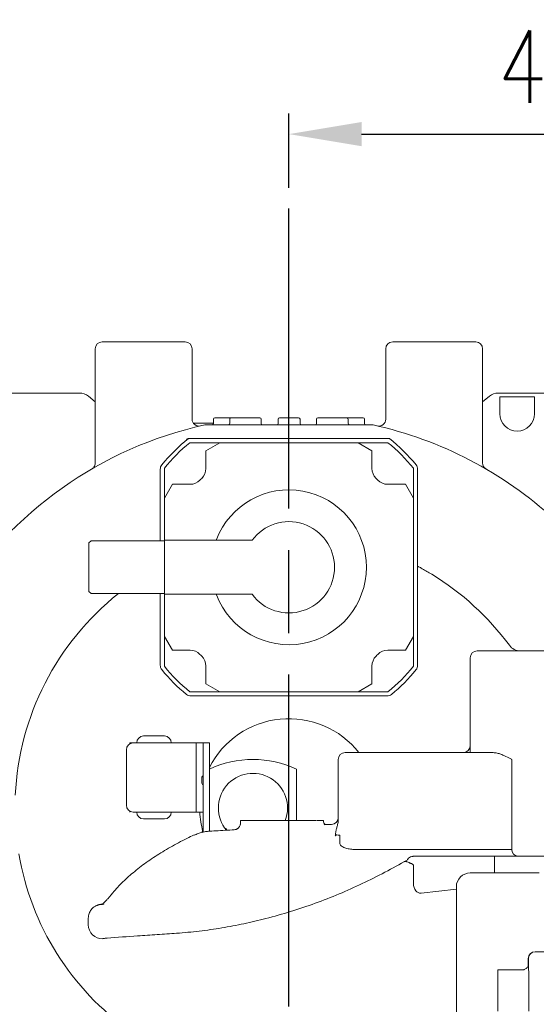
# Model space of a CAD drawing. Header units: millimetres. Extents: x 12388 to 56229, y -202 to 7369.
# Tile 20 of 88: x 14948 to 15321, y 4849 to 5561. Entities that reach past the tile are written whole.
import ezdxf

# ---------------------------------------------------------------- set-up
doc = ezdxf.new("R2010")
doc.units = ezdxf.units.MM
doc.header["$LTSCALE"] = 40
doc.linetypes.add('AM_ISO08W050x2', pattern=[9, 6, -0.75, 1.5, -0.75])
doc.linetypes.add('CENTER', pattern=[2, 1.25, -0.25, 0.25, -0.25])
doc.layers.add('AM_5', color=3, linetype='Continuous', lineweight=25)
doc.layers.add('cen', color=1, linetype='CENTER', lineweight=25)
doc.styles.add('HHI_Dims', font='simplex.shx', dxfattribs={"width": 0.8, "bigfont": 'whgtxt.shx'})
doc.dimstyles.new('HHI_Standard$0', dxfattribs={"dimtxt": 3.5, "dimasz": 3.5, "dimexe": 1, "dimexo": 1, "dimgap": 1.5, "dimtad": 1, "dimdsep": 46, "dimtxsty": 'HHI_Dims', "dimcen": 0, "dimclrd": 1, "dimclre": 1, "dimclrt": 1, "dimadec": 0, "dimazin": 2, "dimtp": 0.1, "dimtm": 0.1, "dimtfac": 0.65, "dimtmove": 0, "dimatfit": 3, "dimldrblk": 'OPEN30', "dimfxl": 1, "dimlwd": -1, "dimlwe": -1, "dimarcsym": 1})
doc.dimstyles.new('HHI_Standard$4', dxfattribs={"dimtxt": 3.5, "dimasz": 3.5, "dimexe": 1, "dimexo": 1, "dimgap": 1.5, "dimtad": 1, "dimdsep": 46, "dimtxsty": 'HHI_Dims', "dimcen": 0, "dimclrd": 1, "dimclre": 1, "dimclrt": 1, "dimadec": 0, "dimazin": 2, "dimtp": 0.1, "dimtm": 0.1, "dimtfac": 0.65, "dimtmove": 2, "dimatfit": 3, "dimfxl": 1, "dimlwd": -1, "dimlwe": -1, "dimarcsym": 1})

# ---------------------------------------------------------------- blocks, each defined once
blk = doc.blocks.new('*D63')
at = {"layer": 'AM_5', "color": 1, "transparency": 16777216}
for p, q in [((15142.39, 5439.33), (15142.39, 5493.16)), ((15602.89, 5048.97), (15602.89, 5493.16)), ((15194.89, 5478.16), (15550.39, 5478.16))]:
    blk.add_line(p, q, dxfattribs=at)
for points in [[(15194.89, 5486.91), (15194.89, 5469.41), (15142.39, 5478.16)], [(15550.39, 5486.91), (15550.39, 5469.41), (15602.89, 5478.16)]]:
    blk.add_solid(points, dxfattribs=at)
at = {"layer": 'Defpoints', "color": 0, "transparency": 16777216}
for p in [(15602.89, 5478.16), (15142.39, 5424.33), (15602.89, 5033.97)]:
    blk.add_point(p, dxfattribs=at)
at = {"layer": 'AM_5', "color": 1, "transparency": 16777216, "insert": (15374.12, 5526.91), "char_height": 52.5, "attachment_point": 5, "style": 'HHI_Dims'}
blk.add_mtext('460.5', dxfattribs=at)
blk = doc.blocks.new('_Open30')
at = {"color": 0, "linetype": 'ByBlock', "lineweight": -2}
for p, q in [((-1, 0.268), (0, 0)), ((0, 0), (-1, -0.268)), ((0, 0), (-1, 0))]:
    blk.add_line(p, q, dxfattribs=at)
blk = doc.blocks.new('*D64')
at = {"layer": 'AM_5', "color": 1, "transparency": 16777216}
blk.add_line((15737.18, 5189.85), (16071.33, 5301.58), dxfattribs=at)
blk.add_solid([(16068.55, 5309.88), (16074.1, 5293.28), (16121.12, 5318.23)], dxfattribs=at)
at = {"layer": 'Defpoints', "color": 0, "transparency": 16777216}
for p in [(16121.12, 5318.23), (15142.39, 4990.97)]:
    blk.add_point(p, dxfattribs=at)
at = {"layer": 'AM_5', "color": 1, "transparency": 16777216, "insert": (15829.36, 5272.07), "char_height": 52.5, "attachment_point": 5, "rotation": 18.48841, "style": 'HHI_Dims'}
blk.add_mtext('R1032', dxfattribs=at)
blk = doc.blocks.new('*D65')
at = {"layer": 'AM_5', "color": 1, "transparency": 16777216}
blk.add_line((17791.02, 5192.97), (18151.64, 5220.48), dxfattribs=at)
blk.add_solid([(18150.97, 5229.2), (18152.3, 5211.75), (18203.98, 5224.47)], dxfattribs=at)
at = {"layer": 'Defpoints', "color": 0, "transparency": 16777216}
for p in [(18203.98, 5224.47), (15142.39, 4990.97)]:
    blk.add_point(p, dxfattribs=at)
at = {"layer": 'AM_5', "color": 1, "transparency": 16777216, "insert": (17904.47, 5250.52), "char_height": 52.5, "attachment_point": 5, "rotation": 4.36141, "style": 'HHI_Dims'}
blk.add_mtext('R3070', dxfattribs=at)
blk = doc.blocks.new('top')
at = {"color": 7, "linetype": 'Continuous', "lineweight": 15}
for p, q in [((15007.391, 5327.968), (15024.891, 5327.968)), ((15019.638, 5327.968), (15067.391, 5327.968)), ((15217.391, 5327.968), (15277.391, 5327.968)), ((15002.391, 5240.382), (15002.391, 5322.968)), ((15072.391, 5322.968), (15072.391, 5272.05)), ((15212.391, 5272.05), (15212.391, 5322.968)), ((15282.391, 5322.968), (15282.391, 5240.382)), ((14867.391, 5290.968), (14991.082, 5290.968)), ((15293.701, 5290.968), (15398.391, 5290.968)), ((14997.51, 5288.628), (15002.391, 5284.532)), ((15282.391, 5284.532), (15287.273, 5288.628)), ((15294.891, 5288.109), (15319.891, 5288.109)), ((15294.891, 5288.109), (15294.891, 5280.968)), ((15319.891, 5280.968), (15319.891, 5288.109)), ((15294.891, 5280.968), (15294.891, 5275.968)), ((15319.891, 5275.968), (15319.891, 5280.968)), ((15073.306, 5269.168), (15087.806, 5269.168)), ((15087.806, 5271.968), (15087.806, 5268.968)), ((15088.806, 5272.968), (15100.306, 5272.968)), ((15099.599, 5268.968), (15099.599, 5271.968)), ((15100.306, 5272.968), (15121.391, 5272.968)), ((15122.391, 5271.968), (15122.391, 5268.968)), ((15134.592, 5271.968), (15134.592, 5268.968)), ((15134.592, 5268.968), (15134.593, 5268.968)), ((15134.593, 5271.968), (15134.593, 5268.968)), ((15149.37, 5272.968), (15149.427, 5272.968)), ((15150.427, 5268.968), (15150.427, 5271.968)), ((15162.391, 5268.968), (15162.391, 5271.968)), ((15163.391, 5272.968), (15184.477, 5272.968)), ((15184.477, 5272.968), (15195.977, 5272.968)), ((15185.184, 5271.968), (15185.184, 5268.968)), ((15196.977, 5268.968), (15196.977, 5271.968)), ((15082.573, 5267.968), (15202.21, 5267.968)), ((15215.021, 5257.968), (15069.762, 5257.968)), ((15070.802, 5254.968), (15092.391, 5254.968)), ((15092.391, 5254.968), (15082.391, 5249.194)), ((15192.391, 5254.968), (15092.391, 5254.968)), ((15202.391, 5249.194), (15192.391, 5254.968)), ((15192.391, 5254.968), (15213.981, 5254.968)), ((15082.391, 5249.194), (15082.391, 5236.382)), ((15202.391, 5236.382), (15202.391, 5249.194)), ((15049.391, 5184.018), (15049.391, 5235.855)), ((15052.391, 5214.968), (15052.391, 5236.557)), ((15232.391, 5236.557), (15232.391, 5214.968)), ((15235.391, 5235.855), (15235.391, 5094.08)), ((15058.165, 5224.968), (15052.391, 5214.968)), ((15070.977, 5224.968), (15058.165, 5224.968)), ((15226.618, 5224.968), (15213.806, 5224.968)), ((15232.391, 5214.968), (15226.618, 5224.968)), ((15052.391, 5214.968), (15052.391, 5184.968)), ((15232.391, 5114.968), (15232.391, 5214.968)), ((14999.391, 5184.018), (14997.891, 5182.518)), ((15052.391, 5184.018), (14999.391, 5184.018)), ((15052.391, 5184.968), (15052.391, 5144.968)), ((15115.769, 5184.468), (15052.391, 5184.468)), ((14997.891, 5164.968), (14997.891, 5182.518)), ((14997.891, 5147.418), (14997.891, 5164.968)), ((14997.891, 5147.418), (14999.391, 5145.918)), ((14999.391, 5145.918), (15052.391, 5145.918)), ((15049.391, 5094.08), (15049.391, 5145.918)), ((15052.391, 5145.468), (15115.769, 5145.468)), ((15052.391, 5144.968), (15052.391, 5114.968)), ((15052.391, 5114.968), (15058.165, 5104.968)), ((15052.391, 5093.379), (15052.391, 5114.968)), ((15226.618, 5104.968), (15232.391, 5114.968)), ((15232.391, 5114.968), (15232.391, 5093.379)), ((15058.165, 5104.968), (15070.977, 5104.968)), ((15213.806, 5104.968), (15226.618, 5104.968)), ((15273.391, 5030.968), (15273.391, 5099.468)), ((15278.391, 5104.468), (15353.177, 5104.468)), ((15082.391, 5093.553), (15082.391, 5080.741)), ((15202.391, 5080.741), (15202.391, 5093.553)), ((15082.391, 5080.741), (15092.391, 5074.968)), ((15192.391, 5074.968), (15202.391, 5080.741)), ((15092.391, 5074.968), (15070.802, 5074.968)), ((15213.279, 5071.968), (15071.504, 5071.968)), ((15092.391, 5074.968), (15192.391, 5074.968)), ((15213.981, 5074.968), (15192.391, 5074.968)), ((15037.391, 5042.968), (15052.391, 5042.968)), ((15029.891, 5037.968), (15075.391, 5037.968)), ((15075.391, 4987.968), (15075.391, 5037.968)), ((15075.391, 5037.968), (15080.391, 5037.968)), ((15080.391, 5032.968), (15080.391, 5037.968)), ((15080.391, 5037.968), (15084.891, 5037.968)), ((15084.891, 5037.968), (15084.891, 5032.968)), ((15024.891, 4992.968), (15024.891, 5032.968)), ((15080.391, 5032.968), (15080.391, 4973.446)), ((15084.891, 5019.032), (15084.891, 5032.968)), ((15183.063, 5030.968), (15286.34, 5030.968)), ((15286.34, 5030.968), (15290.096, 5030.968)), ((15178.063, 4982.221), (15178.063, 5025.968)), ((15303.535, 5025.968), (15303.535, 4960.968)), ((15079.891, 5013.968), (15079.391, 5013.102)), ((15079.391, 5013.102), (15079.391, 5009.924)), ((15080.391, 5013.968), (15079.891, 5013.968)), ((15084.891, 5019.032), (15084.891, 4974.082)), ((15147.891, 4981.968), (15147.891, 5019.032)), ((15079.391, 5009.924), (15079.391, 5008.834)), ((15079.391, 5008.834), (15079.891, 5007.968)), ((15079.891, 5007.968), (15080.391, 5007.968)), ((15029.891, 4987.968), (15075.391, 4987.968)), ((15080.391, 4987.968), (15075.391, 4987.968)), ((15052.391, 4982.968), (15037.391, 4982.968)), ((15107.391, 4980.026), (15107.391, 4981.968)), ((15107.391, 4981.968), (15112.391, 4981.968)), ((15162.391, 4981.968), (15112.391, 4981.968)), ((15167.354, 4981.968), (15167.391, 4981.917)), ((15167.391, 4981.968), (15167.354, 4981.968)), ((15167.391, 4981.968), (15167.391, 4981.917)), ((15079.891, 4973.968), (15079.391, 4973.102)), ((15080.391, 4973.968), (15079.891, 4973.968)), ((15079.891, 4973.968), (15079.891, 4973.366)), ((15096.791, 4975.968), (15096.391, 4975.968)), ((15097.391, 4975.368), (15096.791, 4975.968)), ((15096.791, 4975.449), (15096.791, 4975.968)), ((15097.391, 4974.72), (15097.391, 4975.368)), ((15179.105, 4971.142), (15179.105, 4965.619)), ((15191.824, 4960.82), (15232.332, 4960.968)), ((15231.198, 4955.828), (15231.263, 4955.839)), ((15231.263, 4955.839), (15231.544, 4955.895)), ((15231.544, 4955.895), (15231.839, 4955.937)), ((15231.839, 4955.937), (15232.192, 4955.964)), ((15232.192, 4955.964), (15232.352, 4955.968)), ((15232.332, 4960.968), (15232.431, 4960.968)), ((15232.431, 4955.968), (15232.352, 4955.968)), ((15232.431, 4960.968), (15286.34, 4960.968)), ((15286.34, 4955.968), (15232.431, 4955.968)), ((15303.535, 4960.968), (15286.34, 4960.968)), ((15286.34, 4955.968), (15307.834, 4955.968)), ((15290.891, 4955.968), (15290.891, 4943.968)), ((15353.391, 4955.968), (15307.834, 4955.968)), ((15227.799, 4953.272), (15227.791, 4953.295)), ((15232.391, 4936.196), (15232.391, 4949.606)), ((15273.391, 4943.968), (15323.271, 4943.968)), ((15263.391, 4933.968), (15263.391, 4814.968)), ((15237.888, 4929.394), (15263.391, 4932.13)), ((14997.391, 4906.406), (14997.391, 4911.23)), ((14997.391, 4906.26), (14997.391, 4906.406)), ((15320.391, 4886.968), (15320.452, 4886.968)), ((15320.452, 4886.968), (15415.691, 4886.968)), ((15315.391, 4881.968), (15315.391, 4877.205)), ((15315.513, 4881.968), (15315.513, 4875.046)), ((15293.391, 4873.968), (15293.391, 4868.968)), ((15293.391, 4873.968), (15311.481, 4873.968)), ((15293.391, 4843.968), (15293.391, 4868.968)), ((15315.839, 4868.968), (15315.839, 4843.968))]:
    blk.add_line(p, q, dxfattribs=at)
at = {"color": 8, "linetype": 'Continuous', "lineweight": 15}
for p, q in [((15134.592, 5271.968), (15134.593, 5271.968)), ((15027.391, 5037.298), (15027.391, 5037.968)), ((15027.391, 5037.968), (15029.891, 5037.968)), ((15027.391, 4987.968), (15027.391, 4988.638)), ((15315.513, 4881.968), (15315.391, 4881.968))]:
    blk.add_line(p, q, dxfattribs=at)
blk.add_line((15149.195, 5272.968), (15149.37, 5272.968))
at = {"color": 7, "linetype": 'Continuous', "lineweight": 15, "flags": 128}
blk.add_lwpolyline([(15167.706, 4980.175), (15167.494, 4980.911), (15167.391, 4981.917)], dxfattribs=at)
at = {"color": 7, "linetype": 'Continuous', "lineweight": 15}
for centre, radius, start, end in [((15007.391, 5322.968), 5, 90, 180), ((15067.391, 5322.968), 5, 0, 90), ((15217.391, 5322.968), 5, 90, 180), ((15277.391, 5322.968), 5, 0, 90), ((14991.082, 5280.968), 10, 50, 90), ((15293.701, 5280.968), 10, 90, 130), ((15307.391, 5275.968), 12.5, 180, 0), ((15077.391, 5272.05), 5, 180, 283.020714), ((15086.806, 5268.968), 1, 270, 0), ((15088.806, 5271.968), 1, 90, 180), ((15098.715, 5268.843), 0.893, 281.421754, 8.049467), ((15100.482, 5272.093), 0.893, 101.421754, 188.049467), ((15121.391, 5271.968), 1, 0, 90), ((15123.391, 5268.968), 1, 180, 270), ((15133.592, 5268.968), 1, 270, 0), ((15133.593, 5268.967), 1, 270.014417, 0.01441), ((15135.592, 5271.968), 1, 90.014417, 180.01441), ((15149.427, 5271.968), 1, 0, 90), ((15151.427, 5268.968), 1, 180, 270), ((15161.391, 5268.968), 1, 270, 0), ((15163.391, 5271.968), 1, 90, 180), ((15184.301, 5272.093), 0.893, 351.950533, 78.578246), ((15186.068, 5268.843), 0.893, 171.950533, 258.578246), ((15195.977, 5271.968), 1, 0, 90), ((15197.977, 5268.968), 1, 180, 270), ((15207.391, 5272.05), 5, 256.979286, 0), ((15142.391, 4990.968), 283.5, 102.403094, 148.28308), ((15082.573, 5262.968), 5, 90, 102.403094), ((15202.21, 5262.968), 5, 77.596906, 90), ((15142.391, 4990.968), 283.5, 47.430427, 77.596906), ((15142.391, 5164.968), 118, 127.98838, 141.147279), ((15142.391, 5164.968), 115, 128.49995, 141.50005), ((15142.391, 5164.968), 115, 38.49995, 51.50005), ((15142.391, 5164.968), 118, 38.852721, 52.01162), ((14997.391, 5240.382), 5, 322.548867, 0), ((15287.391, 5240.382), 5, 180, 239.827859), ((14997.391, 5240.382), 5, 300.172141, 322.548867), ((15054.391, 5235.855), 5, 141.147279, 180), ((15072.391, 5236.382), 10, 314.427004, 0), ((15212.391, 5236.382), 10, 180, 225.572996), ((15230.391, 5235.855), 5, 0, 38.852721), ((15070.977, 5234.968), 10, 270, 315.572996), ((15142.391, 5164.968), 90, 134.427004, 135.572996), ((15142.391, 5164.968), 90, 44.427004, 45.572996), ((15213.806, 5234.968), 10, 224.427004, 270), ((15142.391, 5164.968), 56, 200.924832, 159.075168), ((15142.391, 5164.968), 33, 216.221547, 143.778453), ((15142.391, 4990.968), 198, 36.423574, 58.582078), ((15142.391, 4990.968), 198, 128.502982, 177.315568), ((15070.977, 5094.968), 10, 44.427004, 90), ((15213.806, 5094.968), 10, 90, 135.572996), ((15309.759, 5114.468), 10, 216.423574, 270), ((15142.391, 5164.968), 90, 224.427004, 225.572996), ((15072.391, 5093.553), 10, 0, 45.572996), ((15212.391, 5093.553), 10, 134.427004, 180), ((15142.391, 5164.968), 90, 314.427004, 315.572996), ((15278.391, 5099.468), 5, 90, 180), ((15054.391, 5094.08), 5, 180, 218.852721), ((15142.391, 5164.968), 118, 218.852721, 231.147279), ((15142.391, 5164.968), 115, 218.49995, 231.50005), ((15142.391, 5164.968), 115, 308.49995, 321.50005), ((15142.391, 5164.968), 118, 308.852721, 321.147279), ((15230.391, 5094.08), 5, 321.147279, 0), ((15071.504, 5076.968), 5, 231.147279, 270), ((15213.279, 5076.968), 5, 270, 308.852721), ((15142.391, 4990.968), 64.5, 38.327457, 153.058914), ((15037.391, 5037.968), 5, 90, 180), ((15052.391, 5037.968), 5, 0, 90), ((15029.891, 5032.968), 5, 90, 180), ((15268.391, 5035.968), 5, 270, 0), ((15183.063, 5025.968), 5, 90, 180), ((15116.391, 4950.968), 75, 65.165413, 114.834587), ((15116.391, 4990.968), 25, 338.899804, 220.303814), ((15029.891, 4992.968), 5, 180, 270), ((15037.391, 4987.968), 5, 180, 270), ((15052.391, 4987.968), 5, 270, 0), ((15142.391, 4990.968), 64.5, 182.665882, 195.281755), ((15173.063, 4984.088), 5, 272.313751, 359.99669), ((15142.391, 4990.968), 198, 189.687193, 234.62346), ((15308.214, 4960.642), 4.689, 176.014419, 265.36318), ((15232.143, 4955.564), 5, 242.960766, 248.045742), ((15273.391, 4933.968), 10, 90, 180), ((15007.391, 4906.406), 10, 180.000566, 272.482109), ((15320.391, 4881.968), 5, 90, 180), ((15320.483, 4881.998), 4.97, 90.35149, 180.34723)]:
    blk.add_arc(centre, radius, start, end, dxfattribs=at)
at = {"color": 8, "linetype": 'Continuous', "lineweight": 15}
blk.add_arc((15172.348, 4981.94), 4.994, 179.677071, 218.588333, dxfattribs=at)
at = {"color": 7, "linetype": 'Continuous', "lineweight": 15}
blk.add_ellipse((15237.391, 4936.196), major_axis=(0, 6.836), ratio=0.7314104, start_param=1.5707963, end_param=3.2410161, dxfattribs=at)
for points, knots in [([(15135.592, 5272.968), (15135.597, 5272.968), (15135.619, 5272.968), (15135.717, 5272.968), (15135.996, 5272.968), (15136.03, 5272.968)], [0, 0, 0, 0, 0.2213775, 0.90676, 1, 1, 1, 1]), ([(15136.03, 5272.968), (15137.133, 5272.968), (15138.586, 5272.968), (15140.818, 5272.968), (15142.143, 5272.968), (15142.608, 5272.968)], [0, 0, 0, 0, 0.41112596, 0.79339762, 1, 1, 1, 1]), ([(15142.608, 5272.968), (15142.943, 5272.968), (15144.148, 5272.968), (15145.667, 5272.968), (15147.318, 5272.968), (15148.375, 5272.968), (15149.093, 5272.968), (15149.161, 5272.968), (15149.195, 5272.968)], [0, 0, 0, 0, 0.1150542, 0.4142863, 0.5220345, 0.7500771, 0.8742707, 1, 1, 1, 1]), ([(15068.929, 5257.985), (15068.893, 5257.901), (15068.775, 5257.619), (15068.508, 5257.216), (15068.195, 5256.816), (15067.947, 5256.557), (15067.806, 5256.423), (15067.739, 5256.363), (15067.692, 5256.322), (15067.663, 5256.297), (15067.665, 5256.299), (15067.667, 5256.3)], [0, 0, 0, 0, 0.0946803, 0.3160993, 0.4967612, 0.6243954, 0.6875872, 0.734316, 0.7897619, 0.882141, 1, 1, 1, 1]), ([(15235.391, 5165.763), (15235.631, 5165.637), (15236.652, 5165.099), (15238.938, 5163.844), (15242.137, 5162.027), (15244.448, 5160.635), (15245.604, 5159.939)], [0, 0, 0, 0, 0.0832683, 0.3550049, 0.6773555, 1, 1, 1, 1]), ([(15303.535, 5025.968), (15303.531, 5025.971), (15303.503, 5025.988), (15303.397, 5026.053), (15303.002, 5026.293), (15301.436, 5027.197), (15298.901, 5028.436), (15295.6, 5029.743), (15292.848, 5030.685), (15291.018, 5030.873), (15290.096, 5030.968)], [0, 0, 0, 0, 0.0013633, 0.0085077, 0.0316817, 0.1174516, 0.4469988, 0.6299591, 0.8135432, 1, 1, 1, 1]), ([(15107.244, 4978.925), (15107.171, 4978.635), (15107.014, 4978.009), (15106.526, 4977.18), (15105.925, 4976.475), (15105.295, 4975.966), (15104.722, 4975.634), (15104.271, 4975.448), (15104.003, 4975.366), (15103.898, 4975.344), (15103.924, 4975.349), (15103.929, 4975.35)], [0, 0, 0, 0, 0.1370304, 0.2949471, 0.4385856, 0.5679527, 0.6810234, 0.7794182, 0.873811, 0.9766395, 1, 1, 1, 1]), ([(15107.353, 4980.028), (15107.368, 4979.735), (15107.387, 4979.358), (15107.271, 4979.005), (15107.244, 4978.925)], [0, 0, 0, 0, 0.7747967, 1, 1, 1, 1]), ([(15162.869, 4981.968), (15163.424, 4981.968), (15164.535, 4981.968), (15165.934, 4981.968), (15166.98, 4981.968), (15167.229, 4981.968), (15167.354, 4981.968)], [0, 0, 0, 0, 0.2495822, 0.4991808, 0.7484321, 1, 1, 1, 1]), ([(15168.463, 4978.877), (15168.321, 4979.051), (15168.001, 4979.442), (15167.827, 4979.921), (15167.73, 4980.187)], [0, 0, 0, 0, 0.4442098, 1, 1, 1, 1]), ([(15175.92, 4970.699), (15175.928, 4970.824), (15176.002, 4971.97), (15176.297, 4973.961), (15176.938, 4976.514), (15177.734, 4979.138), (15177.943, 4981.099), (15178.063, 4982.221)], [0, 0, 0, 0, 0.0303528, 0.2781676, 0.4943812, 0.7109503, 1, 1, 1, 1]), ([(15073.818, 4971.414), (15072.102, 4970.599), (15068.264, 4968.775), (15062.586, 4965.833), (15056.723, 4962.609), (15051.092, 4959.287), (15045.691, 4955.878), (15040.537, 4952.39), (15035.594, 4948.795), (15030.916, 4945.106), (15026.516, 4941.334), (15022.41, 4937.505), (15018.61, 4933.595), (15015.879, 4930.585), (15014.514, 4928.859), (15014.215, 4928.481)], [0, 0, 0, 0, 0.0654503, 0.1463024, 0.2276608, 0.3094878, 0.3917386, 0.4743623, 0.5574085, 0.641939, 0.7253213, 0.8089147, 0.8926625, 0.9764931, 1, 1, 1, 1]), ([(15085.492, 4974.132), (15084.613, 4974.076), (15082.683, 4973.951), (15079.754, 4973.371), (15076.735, 4972.504), (15074.817, 4971.668), (15073.865, 4971.252)], [0, 0, 0, 0, 0.2197752, 0.4831753, 0.7437018, 1, 1, 1, 1]), ([(15101.796, 4975.104), (15101.649, 4975.095), (15099.161, 4974.942), (15094.548, 4974.674), (15089.263, 4974.377), (15086.321, 4974.233), (15085.485, 4974.192)], [0, 0, 0, 0, 0.0256941, 0.4333937, 0.8390123, 1, 1, 1, 1]), ([(15104.312, 4975.399), (15104.262, 4975.393), (15103.745, 4975.335), (15102.982, 4975.221), (15102.155, 4975.127), (15101.901, 4975.114), (15101.823, 4975.109)], [0, 0, 0, 0, 0.0472964, 0.4913074, 0.8425446, 1, 1, 1, 1]), ([(15177.1, 4971.517), (15177.013, 4971.521), (15176.816, 4971.53), (15176.476, 4971.369), (15176.159, 4971.084), (15175.993, 4970.817), (15175.92, 4970.699)], [0, 0, 0, 0, 0.1743396, 0.3995819, 0.7353852, 1, 1, 1, 1]), ([(15179.105, 4971.142), (15179.097, 4971.144), (15178.979, 4971.167), (15178.294, 4971.302), (15177.644, 4971.419), (15177.1, 4971.517)], [0, 0, 0, 0, 0.010936, 0.1731256, 1, 1, 1, 1]), ([(15179.105, 4965.619), (15179.132, 4965.374), (15179.193, 4964.83), (15179.761, 4963.94), (15181.129, 4962.794), (15183.612, 4961.771), (15186.882, 4961.066), (15189.705, 4960.838), (15191.354, 4960.824), (15191.824, 4960.82)], [0, 0, 0, 0, 0.0504161, 0.1122023, 0.2118829, 0.4159704, 0.659021, 0.9026992, 1, 1, 1, 1]), ([(15227.791, 4953.295), (15227.96, 4953.539), (15228.442, 4954.239), (15229.534, 4955.245), (15230.644, 4955.633), (15231.198, 4955.828)], [0, 0, 0, 0, 0.2108977, 0.6052918, 1, 1, 1, 1]), ([(15227.799, 4953.272), (15222.483, 4950.273), (15211.849, 4944.274), (15195.447, 4936.125), (15178.624, 4928.614), (15161.358, 4921.863), (15143.686, 4915.898), (15126.501, 4911.013), (15109.878, 4907.114), (15093.827, 4904.087), (15077.613, 4901.78), (15066.714, 4900.739), (15061.256, 4900.347), (15061.256, 4900.347)], [0, 0, 0, 0, 0.10379911, 0.20764765, 0.31144187, 0.41722129, 0.52305945, 0.62883347, 0.72125217, 0.81366982, 0.90683536, 0.99999966, 1, 1, 1, 1]), ([(15225.775, 4951.995), (15225.939, 4952.085), (15226.283, 4952.275), (15226.654, 4952.353), (15226.821, 4952.351), (15226.849, 4952.339), (15226.863, 4952.333)], [0, 0, 0, 0, 0.2200964, 0.4617706, 0.7252749, 1, 1, 1, 1]), ([(15226.874, 4952.337), (15227.158, 4952.24), (15228.012, 4951.947), (15229.018, 4951.53), (15229.657, 4951.215), (15229.87, 4951.11)], [0, 0, 0, 0, 0.2493941, 0.7505145, 1, 1, 1, 1]), ([(15230.273, 4950.926), (15230.479, 4950.84), (15231.047, 4950.6), (15231.747, 4950.213), (15232.269, 4949.837), (15232.491, 4949.598), (15232.489, 4949.599), (15232.488, 4949.599)], [0, 0, 0, 0, 0.1339721, 0.3709586, 0.6061565, 0.8414146, 1, 1, 1, 1]), ([(15014.201, 4928.51), (15014.117, 4928.404), (15013.427, 4927.542), (15012.261, 4926.196), (15010.753, 4924.518), (15009.468, 4923.199), (15008.459, 4922.246), (15007.71, 4921.604), (15007.212, 4921.222), (15006.941, 4921.042), (15006.905, 4921.026), (15007.101, 4921.129), (15007.549, 4921.295), (15008.134, 4921.468), (15008.681, 4921.523), (15008.897, 4921.545)], [0, 0, 0, 0, 0.0165655, 0.1348507, 0.2499251, 0.3604194, 0.4648903, 0.5528624, 0.6353813, 0.7117702, 0.7819686, 0.8465025, 0.9064138, 0.9631082, 1, 1, 1, 1]), ([(15007.382, 4921.358), (15007.126, 4921.329), (15006.709, 4921.281), (15006.155, 4921.2), (15005.672, 4921.116), (15005.169, 4921.006), (15004.668, 4920.874), (15004.067, 4920.682), (15003.344, 4920.397), (15002.485, 4919.97), (15001.51, 4919.352), (15000.478, 4918.502), (14999.476, 4917.405), (14998.604, 4916.085), (14997.923, 4914.591), (14997.519, 4912.976), (14997.348, 4911.782), (14997.407, 4911.152), (14997.413, 4911.08)], [0, 0, 0, 0, 0.2145045, 0.3502541, 0.4524108, 0.5110177, 0.5599034, 0.6011742, 0.6386453, 0.6754354, 0.7137422, 0.7556957, 0.800776, 0.8477434, 0.8958489, 0.9446077, 0.9936981, 1, 1, 1, 1]), ([(15061.256, 4900.347), (15061.256, 4900.347), (15058.928, 4900.191), (15054.232, 4899.866), (15044.814, 4899.203), (15030.402, 4898.205), (15018.346, 4897.385), (15010.999, 4896.885)], [0, 0, 0, 0, 0.0000012, 0.1402496, 0.2806185, 0.5615936, 1, 1, 1, 1]), ([(15010.999, 4896.885), (15010.528, 4896.827), (15009.584, 4896.711), (15008.632, 4896.586), (15007.991, 4896.486), (15007.88, 4896.439), (15007.824, 4896.416)], [0, 0, 0, 0, 0.2492045, 0.4987254, 0.7492025, 1, 1, 1, 1]), ([(15315.39, 4877.246), (15315.391, 4877.25), (15315.392, 4877.261), (15315.353, 4876.959), (15315.172, 4876.389), (15314.733, 4875.6), (15313.985, 4874.815), (15313.032, 4874.253), (15312.125, 4873.991), (15311.668, 4873.983), (15311.48, 4873.98)], [0, 0, 0, 0, 0.0577641, 0.159716, 0.2725532, 0.4080664, 0.5758397, 0.7454977, 0.8952288, 1, 1, 1, 1]), ([(15315.513, 4875.046), (15315.604, 4874.139), (15315.79, 4872.281), (15315.823, 4870.09), (15315.839, 4868.968)], [0, 0, 0, 0, 0.48806126, 1, 1, 1, 1])]:
    blk.add_open_spline(points, degree=3, knots=knots, dxfattribs=at)
blk.add_open_spline([(15173.269, 4979.087), (15171.665, 4979.018), (15170.06, 4978.949), (15168.462, 4978.879)], degree=3, dxfattribs=at)
at = {"color": 8, "linetype": 'Continuous', "lineweight": 15}
blk.add_open_spline([(15315.4, 4877.205), (15315.417, 4876.645), (15315.438, 4875.969), (15315.502, 4875.182), (15315.513, 4875.046)], degree=3, knots=[0, 0, 0, 0, 0.827245, 1, 1, 1, 1], dxfattribs=at)
at = {"layer": 'cen', "linetype": 'AM_ISO08W050x2'}
blk.add_line((15142.391, 4487.421), (15142.391, 5424.335), dxfattribs=at)
at = {"layer": 'AM_5'}
dim = blk.add_linear_dim(base=(15602.891, 5478.159), p1=(15142.391, 5424.335), p2=(15602.891, 5033.968), dimstyle='HHI_Standard$0', override={"dimscale": 15}, dxfattribs=at)
dim.commit()
dim.dimension.update_dxf_attribs({"geometry": '*D63', "text_midpoint": (15374.122, 5478.159), "dimtype": 128})
for mpoint, override, picture, middle in [((16121.119, 5318.225), {"dimscale": 15, "dimdec": 1, "dimsd1": 1, "dimtmove": 1}, '*D64', (15844.822, 5225.84)), ((18203.985, 5224.47), {"dimscale": 15, "dimdec": 0, "dimsd1": 1, "dimtmove": 1}, '*D65', (17908.177, 5201.91))]:
    dim = blk.add_radius_dim(center=(15142.391, 4990.968), mpoint=mpoint, dimstyle='HHI_Standard$4', override=override, dxfattribs=at)
    dim.commit()
    dim.dimension.update_dxf_attribs({"geometry": picture, "text_midpoint": middle, "dimtype": 132})

msp = doc.modelspace()

# ---------------------------------------------------------------- block references
msp.add_blockref('top', (0, 0))

doc.saveas('drawing.dxf')
